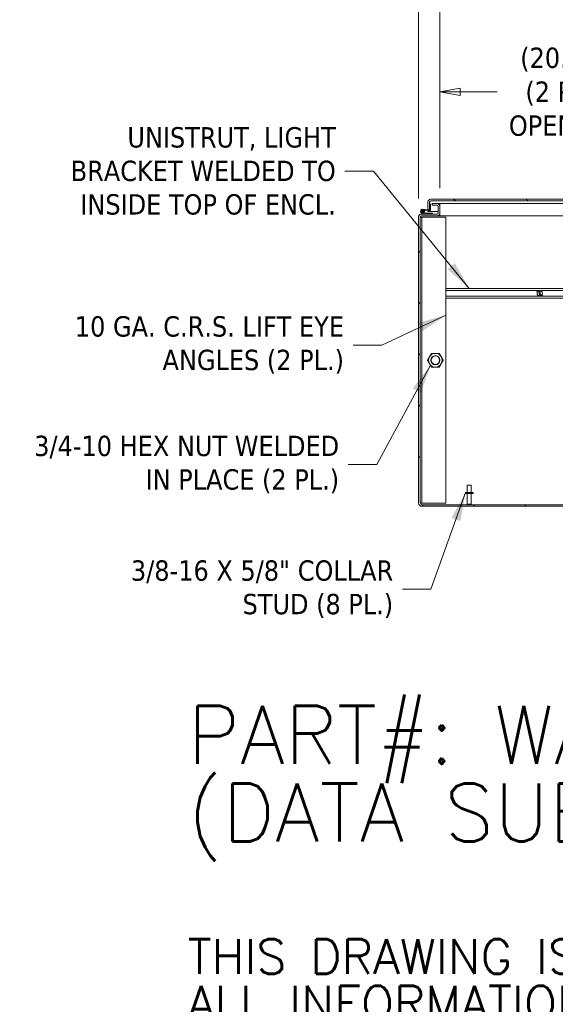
# Model space of a CAD drawing. Header units: inches. Extents: x 15 to 394, y 11 to 241.
# Tile 24 of 83: x 214 to 258, y 11 to 92. Entities that reach past the tile are written whole.
import ezdxf

# ---------------------------------------------------------------- set-up
doc = ezdxf.new("R2010")
doc.units = ezdxf.units.IN
doc.header["$LTSCALE"] = 24
doc.header["$MEASUREMENT"] = 0
doc.layers.get('0').update_dxf_attribs({"lineweight": 0})
for name, color, linetype, lineweight in [('Dimension (ANSI)', 7, 'Continuous', 5), ('Hatch (ANSI)', 7, 'Continuous', 5), ('Symbol (ANSI)', 7, 'Continuous', 5), ('Visible (ANSI)', 7, 'Continuous', 5)]:
    doc.layers.add(name, color=color, linetype=linetype, lineweight=lineweight)
doc.styles.add('Note Text (ANSI)', font='tahoma.ttf')
doc.styles.add('ROMANS', font='tahoma.ttf')
doc.dimstyles.new('Default (ANSI)', dxfattribs={"dimscale": 24, "dimtxt": 0.07, "dimasz": 0.07, "dimexe": 0.125, "dimexo": 0.0625, "dimgap": 0.031496, "dimtad": 0, "dimtih": 1, "dimtoh": 1, "dimrnd": 1e-08, "dimzin": 0, "dimdsep": 46, "dimtxsty": 'ROMANS', "dimblk": 'Filled-1', "dimcen": 0.09, "dimdle": 0.393701, "dimclrd": 256, "dimclre": 256, "dimclrt": 256, "dimadec": 0, "dimazin": 0, "dimtfac": 0.928571, "dimtofl": 0, "dimtmove": 0, "dimatfit": 3, "dimfxl": 0, "dimtolj": 1, "dimtzin": 0, "dimlwd": -1, "dimlwe": -1, "dimarcsym": 0})
doc.dimstyles.new('Default (ANSI)$7', dxfattribs={"dimscale": 24, "dimtxt": 0.07, "dimasz": 0.098425, "dimexe": 0.125, "dimexo": 0.0625, "dimgap": 0.031496, "dimtad": 0, "dimtih": 1, "dimtoh": 1, "dimrnd": 1e-08, "dimzin": 0, "dimdsep": 46, "dimtxsty": 'ROMANS', "dimblk": 'Filled-1', "dimcen": 0.09, "dimdle": 0.393701, "dimclrd": 256, "dimclre": 256, "dimclrt": 256, "dimadec": 0, "dimazin": 0, "dimtfac": 0.928571, "dimtofl": 0, "dimtmove": 0, "dimatfit": 3, "dimfxl": 0, "dimtolj": 1, "dimtzin": 0, "dimlwd": -1, "dimlwe": -1, "dimarcsym": 0})

# ---------------------------------------------------------------- blocks, each defined once
blk = doc.blocks.new('Filled-1')
at = {"color": 0}
for p, q in [((0, 0), (-1, 0.179)), ((-1, 0.179), (-1, -0.179)), ((-1, 0), (0, 0)), ((-1, -0.179), (0, 0))]:
    blk.add_line(p, q, dxfattribs=at)
at = {"color": 0, "flags": 128}
blk.add_lwpolyline([(-1, -0.179), (0, 0)], dxfattribs=at)
at = {"color": 0}
blk.add_solid([(-1, -0.179), (0, 0), (-1, 0.179), (-1, -0.179)], dxfattribs=at)
blk = doc.blocks.new('*D27')
at = {"layer": 'Defpoints', "color": 0}
for p in [(269.325, 86.315), (248.762, 76.866), (269.325, 76.897)]:
    blk.add_point(p, dxfattribs=at)
at = {"layer": 'Dimension (ANSI)'}
for p, q in [((248.762, 78.366), (248.762, 89.315)), ((269.325, 78.397), (269.325, 89.315)), ((250.442, 86.315), (253.502, 86.315)), ((267.645, 86.315), (264.523, 86.315))]:
    blk.add_line(p, q, dxfattribs=at)
at = {"layer": 'Dimension (ANSI)', "xscale": 1.680000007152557, "yscale": 1.680000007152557, "zscale": 1.680000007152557, "rotation": 180}
blk.add_blockref('Filled-1', (248.762, 86.315), dxfattribs=at)
at = {"layer": 'Dimension (ANSI)', "xscale": 1.680000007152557, "yscale": 1.680000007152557, "zscale": 1.680000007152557}
blk.add_blockref('Filled-1', (269.325, 86.315), dxfattribs=at)
at = {"layer": 'Dimension (ANSI)', "insert": (259.012, 86.315), "char_height": 1.68, "attachment_point": 5, "style": 'ROMANS'}
blk.add_mtext('\\A1;\\fTahoma|b0|i0;\\H1.6800;(20.56)\\P\\fTahoma|b0|i0;\\H1.6800;(2 PL.)\\P\\fTahoma|b0|i0;\\H1.6800;OPENING', dxfattribs=at)
blk = doc.blocks.new('*D28')
at = {"layer": 'Defpoints', "color": 0}
for p in [(248.762, 94.165), (248.762, 76.866), (247.012, 76)]:
    blk.add_point(p, dxfattribs=at)
at = {"layer": 'Dimension (ANSI)'}
for p, q in [((247.012, 77.5), (247.012, 97.165)), ((248.762, 78.366), (248.762, 97.165)), ((245.332, 94.165), (242.513, 94.165)), ((250.442, 94.165), (252.122, 94.165))]:
    blk.add_line(p, q, dxfattribs=at)
at = {"layer": 'Dimension (ANSI)', "xscale": 1.680000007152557, "yscale": 1.680000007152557, "zscale": 1.680000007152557}
blk.add_blockref('Filled-1', (247.012, 94.165), dxfattribs=at)
at = {"layer": 'Dimension (ANSI)', "xscale": 1.680000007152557, "yscale": 1.680000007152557, "zscale": 1.680000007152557, "rotation": 180}
blk.add_blockref('Filled-1', (248.762, 94.165), dxfattribs=at)
at = {"layer": 'Dimension (ANSI)', "insert": (239.703, 94.165), "char_height": 1.68, "attachment_point": 5, "style": 'ROMANS'}
blk.add_mtext('\\A1;1.75', dxfattribs=at)
blk = doc.blocks.new('*D30')
at = {"layer": 'Defpoints', "color": 0}
for p in [(293.762, 94.165), (248.762, 76.866), (293.762, 76.866)]:
    blk.add_point(p, dxfattribs=at)
at = {"layer": 'Dimension (ANSI)'}
for p, q in [((248.762, 78.366), (248.762, 97.165)), ((293.762, 78.366), (293.762, 97.165)), ((250.442, 94.165), (261.657, 94.165)), ((292.082, 94.165), (280.867, 94.165))]:
    blk.add_line(p, q, dxfattribs=at)
at = {"layer": 'Dimension (ANSI)', "xscale": 1.680000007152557, "yscale": 1.680000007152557, "zscale": 1.680000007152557, "rotation": 180}
blk.add_blockref('Filled-1', (248.762, 94.165), dxfattribs=at)
at = {"layer": 'Dimension (ANSI)', "xscale": 1.680000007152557, "yscale": 1.680000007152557, "zscale": 1.680000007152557}
blk.add_blockref('Filled-1', (293.762, 94.165), dxfattribs=at)
at = {"layer": 'Dimension (ANSI)', "insert": (271.262, 94.165), "char_height": 1.68, "attachment_point": 5, "style": 'ROMANS'}
blk.add_mtext('\\A1;\\fTahoma|b0|i0;\\H1.6800;(45.00) OPENING', dxfattribs=at)

msp = doc.modelspace()

# ---------------------------------------------------------------- hatches: boundary and pattern name
at = {"layer": 'Hatch (ANSI)'}
h = msp.add_hatch(dxfattribs=at)
h.set_pattern_fill('ANSI31', color=256, scale=24, angle=105, style=0)
edge = h.paths.add_edge_path()
edge.add_line((270.1491, 77.2256), (270.1491, 76.4533))
edge.add_line((270.1491, 76.4533), (270.2831, 76.4533))
edge.add_line((270.2831, 76.4533), (270.2831, 77.2256))
edge.add_ellipse((270.0554, 77.2256), major_axis=(0.2278, 0), ratio=1, start_angle=0, end_angle=90)
edge.add_line((270.0554, 77.4533), (248.0109, 77.4533))
edge.add_ellipse((248.0109, 77.2256), major_axis=(0, 0.2277), ratio=1, start_angle=0, end_angle=90)
edge.add_line((247.7831, 77.2256), (247.7831, 76.5833))
edge.add_line((247.7831, 76.5833), (247.884, 76.5833))
edge.add_line((247.884, 76.5833), (247.9171, 76.5833))
edge.add_line((247.9171, 76.5833), (247.9171, 76.637))
edge.add_line((247.9171, 76.637), (247.9171, 77.0817))
edge.add_line((247.9171, 77.0817), (247.9171, 77.2256))
edge.add_ellipse((248.0109, 77.2256), major_axis=(-0.0937, 0), ratio=1, start_angle=270, end_angle=360, ccw=False)
edge.add_line((248.0109, 77.3193), (270.0554, 77.3193))
edge.add_ellipse((270.0554, 77.2256), major_axis=(0, 0.0937), ratio=1, start_angle=270, end_angle=360, ccw=False)
h = msp.add_hatch(dxfattribs=at)
h.set_pattern_fill('ANSI31', color=256, scale=24, style=0)
edge = h.paths.add_edge_path()
edge.add_ellipse((247.2402, 76.0002), major_axis=(0, 0.2278), ratio=1, start_angle=0, end_angle=90)
edge.add_line((247.0125, 76.0002), (247.0125, 52.3932))
edge.add_ellipse((247.3027, 52.3932), major_axis=(-0.2903, 0), ratio=1, start_angle=0, end_angle=90)
edge.add_line((247.3027, 52.1029), (296.4722, 52.1029))
edge.add_ellipse((296.4722, 52.3932), major_axis=(0, -0.2903), ratio=1, start_angle=0, end_angle=90)
edge.add_line((296.7625, 52.3932), (296.7625, 76.0002))
edge.add_ellipse((296.5347, 76.0002), major_axis=(0.2278, 0), ratio=1, start_angle=0, end_angle=90)
edge.add_line((296.5347, 76.2279), (293.9902, 76.2279))
edge.add_ellipse((293.9902, 76.3217), major_axis=(0, -0.0938), ratio=1, start_angle=270, end_angle=360, ccw=False)
edge.add_line((293.8965, 76.3217), (293.8965, 76.8662))
edge.add_ellipse((293.9902, 76.8662), major_axis=(-0.0938, 0), ratio=1, start_angle=270, end_angle=360, ccw=False)
edge.add_line((293.9902, 76.9599), (294.3875, 76.9599))
edge.add_line((294.3875, 76.9599), (294.3875, 77.0939))
edge.add_line((294.3875, 77.0939), (293.9902, 77.0939))
edge.add_ellipse((293.9902, 76.8662), major_axis=(0, 0.2278), ratio=1, start_angle=0, end_angle=90)
edge.add_line((293.7625, 76.8662), (293.7625, 76.3217))
edge.add_ellipse((293.9902, 76.3217), major_axis=(-0.2278, 0), ratio=1, start_angle=0, end_angle=90)
edge.add_line((293.9902, 76.0939), (296.5347, 76.0939))
edge.add_ellipse((296.5347, 76.0002), major_axis=(0, 0.0938), ratio=1, start_angle=270, end_angle=360, ccw=False)
edge.add_line((296.6285, 76.0002), (296.6285, 52.3932))
edge.add_ellipse((296.4722, 52.3932), major_axis=(0.1562, 0), ratio=1, start_angle=270, end_angle=360, ccw=False)
edge.add_line((296.4722, 52.2369), (247.3027, 52.2369))
edge.add_ellipse((247.3027, 52.3932), major_axis=(0, -0.1562), ratio=1, start_angle=270, end_angle=360, ccw=False)
edge.add_line((247.1465, 52.3932), (247.1465, 76.0002))
edge.add_ellipse((247.2402, 76.0002), major_axis=(-0.0938, 0), ratio=1, start_angle=270, end_angle=360, ccw=False)
edge.add_line((247.2402, 76.0939), (248.5347, 76.0939))
edge.add_ellipse((248.5347, 76.3217), major_axis=(0, -0.2278), ratio=1, start_angle=0, end_angle=90)
edge.add_line((248.7625, 76.3217), (248.7625, 76.8662))
edge.add_ellipse((248.5347, 76.8662), major_axis=(0.2278, 0), ratio=1, start_angle=0, end_angle=90)
edge.add_line((248.5347, 77.0939), (248.1375, 77.0939))
edge.add_line((248.1375, 77.0939), (248.1375, 76.9599))
edge.add_line((248.1375, 76.9599), (248.5347, 76.9599))
edge.add_ellipse((248.5347, 76.8662), major_axis=(0, 0.0938), ratio=1, start_angle=270, end_angle=360, ccw=False)
edge.add_line((248.6285, 76.8662), (248.6285, 76.3217))
edge.add_ellipse((248.5347, 76.3217), major_axis=(0.0938, 0), ratio=1, start_angle=270, end_angle=360, ccw=False)
edge.add_line((248.5347, 76.2279), (248.1597, 76.2279))
edge.add_line((248.1597, 76.2279), (247.8472, 76.2279))
edge.add_line((247.8472, 76.2279), (247.5347, 76.2279))
edge.add_line((247.5347, 76.2279), (247.2402, 76.2279))
h = msp.add_hatch(dxfattribs=at)
h.set_pattern_fill('ANSI31', color=256, scale=24, angle=-15, style=0)
edge = h.paths.add_edge_path()
edge.add_ellipse((247.3297, 76.458), major_axis=(0, 0.06), ratio=1, start_angle=0, end_angle=360)
h = msp.add_hatch(dxfattribs=at)
h.set_pattern_fill('ANSI31', color=256, scale=24, angle=75, style=0)
edge = h.paths.add_edge_path()
edge.add_line((247.5236, 76.6064), (247.517, 76.5317))
edge.add_line((247.517, 76.5317), (247.8571, 76.5014))
edge.add_ellipse((247.8681, 76.6249), major_axis=(-0.011, -0.1235), ratio=1, start_angle=0, end_angle=95)
edge.add_line((247.9921, 76.6247), (247.9921, 77.0816))
edge.add_line((247.9921, 77.0816), (247.9171, 77.0817))
edge.add_line((247.9171, 77.0817), (247.9171, 76.637))
edge.add_ellipse((247.8571, 76.637), major_axis=(0.06, 0), ratio=1, start_angle=296.604101, end_angle=360, ccw=False)
edge.add_ellipse((247.8571, 76.637), major_axis=(0.0269, -0.0536), ratio=1, start_angle=328.306805, end_angle=360, ccw=False)
edge.add_line((247.8518, 76.5772), (247.5236, 76.6064))
h = msp.add_hatch(dxfattribs=at)
h.set_pattern_fill('ANSI31', color=256, scale=24, angle=90, style=0)
h.paths.add_polyline_path([(247.8472, 76.3029), (247.8472, 76.2279), (248.1597, 76.2279), (248.1597, 76.3029)])

# ---------------------------------------------------------------- linework, layer by layer
at = {"layer": 'Visible (ANSI)'}
for p, q in [((247.7831, 77.2256), (247.7831, 76.5833)), ((247.9171, 76.5833), (247.9171, 77.2256)), ((247.9178, 77.2256), (247.9178, 77.0817)), ((270.0554, 77.4533), (248.0109, 77.4533)), ((248.0109, 77.3193), (270.0554, 77.3193)), ((247.3443, 76.6224), (247.5236, 76.6064)), ((247.517, 76.5317), (247.4754, 76.5354)), ((247.5236, 76.6064), (247.517, 76.5317)), ((247.517, 76.5317), (247.8571, 76.5014)), ((247.8518, 76.5772), (247.5236, 76.6064)), ((247.7831, 76.5833), (247.9171, 76.5833)), ((247.7831, 76.4533), (247.7831, 76.508)), ((247.9171, 76.4533), (247.7831, 76.4533)), ((247.9921, 77.0816), (247.9171, 77.0817)), ((247.9171, 77.0817), (247.9171, 76.637)), ((247.9171, 76.511), (247.9171, 76.4533)), ((247.9178, 76.5113), (247.9178, 76.4533)), ((247.9178, 76.4533), (248.6285, 76.4533)), ((247.9921, 76.6247), (247.9921, 77.0816)), ((248.5347, 77.0939), (248.1375, 77.0939)), ((248.1375, 77.0939), (248.1375, 76.9599)), ((248.1375, 76.9599), (248.5347, 76.9599)), ((248.5347, 77.0939), (248.7623, 77.0939)), ((248.6285, 76.8662), (248.6285, 76.3217)), ((248.7623, 76.9599), (248.7423, 76.9599)), ((248.7623, 77.0939), (248.7623, 76.9599)), ((248.7623, 77.0939), (248.7625, 77.0939)), ((248.7625, 76.9599), (248.7623, 76.9599)), ((266.0579, 77.0939), (248.7625, 77.0939)), ((248.7625, 77.0939), (248.7625, 76.8662)), ((248.7625, 76.3217), (248.7625, 76.8662)), ((247.0125, 76.0002), (247.0125, 76.0939)), ((247.0125, 76.0939), (247.0326, 76.0939)), ((247.0125, 76.0002), (247.0125, 52.3932)), ((247.1465, 76.2279), (247.2402, 76.2279)), ((247.1465, 76.2077), (247.1465, 76.2279)), ((247.1465, 52.3932), (247.1465, 76.0002)), ((247.2715, 75.9779), (247.1465, 75.9779)), ((248.5347, 76.2279), (247.2402, 76.2279)), ((247.2402, 76.0939), (248.5347, 76.0939)), ((247.2715, 75.9779), (247.2715, 52.3529)), ((247.3027, 75.9779), (247.2715, 75.9779)), ((247.2844, 76.2994), (247.5347, 76.2279)), ((247.3027, 75.9779), (249.2715, 75.9779)), ((247.4355, 76.3314), (247.3094, 76.3704)), ((247.3808, 76.384), (247.4355, 76.3314)), ((247.5279, 76.3029), (247.4355, 76.3314)), ((247.8472, 76.3029), (247.5279, 76.3029)), ((247.5347, 76.2279), (247.8472, 76.2279)), ((247.8472, 76.3029), (247.8472, 76.2279)), ((248.1597, 76.3029), (247.8472, 76.3029)), ((247.8472, 76.2279), (248.1597, 76.2279)), ((248.1597, 76.2279), (248.1597, 76.3029)), ((248.7468, 76.0939), (248.5347, 76.0939)), ((248.7423, 76.2279), (248.7468, 76.2279)), ((248.7468, 76.2279), (248.7468, 76.0939)), ((248.7468, 76.2279), (248.7625, 76.2279)), ((248.7625, 76.0939), (248.7468, 76.0939)), ((248.7625, 76.3217), (248.7625, 76.0939)), ((266.3891, 76.0939), (248.7625, 76.0939)), ((249.2715, 75.9779), (249.2715, 70.0939)), ((249.2625, 69.9141), (249.2625, 70.0939)), ((249.2625, 70.0939), (294.5125, 70.0939)), ((249.2625, 69.9141), (294.5125, 69.9141)), ((249.2715, 69.9141), (249.2715, 69.4613)), ((256.7739, 69.9064), (256.7727, 69.9141)), ((256.8624, 69.9064), (256.7739, 69.9064)), ((256.7995, 69.7404), (256.7739, 69.9064)), ((256.8613, 69.9141), (256.8624, 69.9064)), ((256.8941, 69.9064), (256.8929, 69.9141)), ((256.9636, 69.9064), (256.8941, 69.9064)), ((256.9624, 69.9141), (256.9636, 69.9064)), ((256.9948, 69.9095), (256.9941, 69.9141)), ((257.0648, 69.9064), (257.0527, 69.9064)), ((257.0636, 69.9141), (257.0648, 69.9064)), ((257.0964, 69.9064), (257.0952, 69.9141)), ((257.1849, 69.9064), (257.0964, 69.9064)), ((257.1838, 69.9141), (257.1849, 69.9064)), ((257.1849, 69.9064), (257.201, 69.8021)), ((249.2625, 69.2814), (249.2625, 69.4613)), ((249.2625, 69.4613), (294.5125, 69.4613)), ((249.2625, 69.2814), (294.5125, 69.2814)), ((249.2715, 69.2814), (249.2715, 52.3529)), ((256.84, 69.4769), (256.8239, 69.5812)), ((256.84, 69.4769), (256.9285, 69.4769)), ((256.8424, 69.4613), (256.84, 69.4769)), ((256.9285, 69.4769), (256.9309, 69.4613)), ((256.9463, 69.8748), (257.0044, 69.4972)), ((256.9601, 69.4769), (256.9722, 69.4769)), ((256.9625, 69.4613), (256.9601, 69.4769)), ((257.0786, 69.5086), (257.0205, 69.8862)), ((257.0302, 69.4739), (257.0321, 69.4613)), ((257.0613, 69.4769), (257.1309, 69.4769)), ((257.0637, 69.4613), (257.0613, 69.4769)), ((257.1309, 69.4769), (257.1333, 69.4613)), ((257.1625, 69.4769), (257.251, 69.4769)), ((257.1649, 69.4613), (257.1625, 69.4769)), ((257.2255, 69.643), (257.251, 69.4769)), ((257.251, 69.4769), (257.2534, 69.4613)), ((251.035, 53.8619), (251.365, 53.8619)), ((251.035, 53.2369), (251.035, 53.8619)), ((251.365, 53.2369), (251.365, 53.8619)), ((251.5125, 53.2369), (250.8875, 53.2369)), ((250.8875, 53.2369), (250.8875, 53.1519)), ((251.5125, 53.1519), (250.8875, 53.1519)), ((251.035, 53.1519), (251.035, 52.2719)), ((251.365, 53.1519), (251.365, 52.2719)), ((251.5125, 53.2369), (251.5125, 53.1519)), ((247.1517, 52.3529), (247.2715, 52.3529)), ((247.3027, 52.3529), (247.2715, 52.3529)), ((249.2715, 52.3529), (247.3027, 52.3529)), ((296.4722, 52.2369), (247.3027, 52.2369)), ((247.3027, 52.1029), (296.4722, 52.1029)), ((251.035, 52.2719), (251.365, 52.2719)), ((251.07, 52.2369), (251.035, 52.2719)), ((251.33, 52.2369), (251.365, 52.2719))]:
    msp.add_line(p, q, dxfattribs=at)
for centre, radius in [((247.3297, 76.458), 0.06), ((257.0125, 69.6917), 0.2185), ((248.3965, 64.1654), 0.3751), ((248.3965, 64.1654), 0.3486)]:
    msp.add_circle(centre, radius, dxfattribs=at)
for centre, radius, start, end in [((248.0109, 77.2256), 0.2277, 90, 180), ((248.0109, 77.2256), 0.0937, 90, 180), ((247.3297, 76.458), 0.165, 309.888298, 254.068109), ((247.3297, 76.458), 0.09, 304.625609, 256.966369), ((247.8571, 76.637), 0.06, 264.910906, 0), ((247.8681, 76.6249), 0.124, 264.910906, 359.910906), ((248.5347, 76.8662), 0.2278, 0, 90), ((248.5347, 76.8662), 0.0938, 0, 90), ((247.2402, 76.0002), 0.2278, 90, 180), ((247.2402, 76.0002), 0.0938, 90, 180), ((247.3297, 76.458), 0.09, 256.966369, 304.625609), ((248.5347, 76.3217), 0.2278, 270, 0), ((248.5347, 76.3217), 0.0938, 270, 0), ((257.0125, 69.6917), 0.1947, 87.640654, 109.85167), ((257.0125, 69.6917), 0.1947, 267.640654, 289.85167), ((248.3965, 64.1654), 0.5625, 150, 210), ((248.3965, 64.1654), 0.5625, 90, 150), ((248.3965, 64.1654), 0.5625, 30, 90), ((248.3965, 64.1654), 0.5625, 330, 30), ((248.3965, 64.1654), 0.5625, 210, 270), ((248.3965, 64.1654), 0.5625, 270, 330), ((247.3027, 52.3932), 0.2903, 180, 270), ((247.3027, 52.3932), 0.1562, 180, 270)]:
    msp.add_arc(centre, radius, start, end, dxfattribs=at)
msp.add_open_spline([(248.0109, 77.3193), (247.9886, 77.3193), (247.9663, 77.2976), (247.9441, 77.2658), (247.9353, 77.2533), (247.9266, 77.2394), (247.9178, 77.2256)], degree=3, knots=[0, 0, 0, 0, 1.1271971, 1.1271971, 1.1271971, 1.5707963, 1.5707963, 1.5707963, 1.5707963], dxfattribs=at)
msp.add_open_spline([(247.9304, 77.2737), (247.9262, 77.2579), (247.922, 77.2417), (247.9178, 77.2256)], degree=3, dxfattribs=at)
for points in [[(247.7469, 64.1654), (247.834, 64.3161), (247.9093, 64.4467)], [(247.9093, 64.4467), (247.9847, 64.5772), (248.0717, 64.7279)], [(248.0717, 64.7279), (248.2457, 64.7279), (248.3965, 64.7279)], [(248.3965, 64.7279), (248.5472, 64.7279), (248.7212, 64.7279)], [(248.7212, 64.7279), (248.8082, 64.5772), (248.8836, 64.4467)], [(248.8836, 64.4467), (248.959, 64.3161), (249.046, 64.1654)], [(247.9093, 63.8842), (247.834, 64.0147), (247.7469, 64.1654)], [(248.0717, 63.6029), (247.9847, 63.7536), (247.9093, 63.8842)], [(248.3965, 63.6029), (248.2457, 63.6029), (248.0717, 63.6029)], [(248.7212, 63.6029), (248.5472, 63.6029), (248.3965, 63.6029)], [(248.8836, 63.8842), (248.8082, 63.7536), (248.7212, 63.6029)], [(249.046, 64.1654), (248.959, 64.0147), (248.8836, 63.8842)]]:
    msp.add_rational_spline(points, [1, 1.0379548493, 1], degree=2, dxfattribs=at)

# ---------------------------------------------------------------- texts
at = {"layer": 'Symbol (ANSI)'}
for s, insert, char_height, width, attachment_point, line_spacing_factor, style in [('{\\fTahoma|b0|i0;UNISTRUT, LIGHT\\P\\fTahoma|b0|i0;BRACKET WELDED TO \\P\\fTahoma|b0|i0;INSIDE TOP OF ENCL.}', (240.1709, 79.7794), 1.68, 23.679286, 6, 0.987884, 'ROMANS'), ('{\\fTahoma|b0|i0;10 GA. C.R.S. LIFT EYE\\P\\fTahoma|b0|i0;ANGLES (2 PL.)}', (240.8484, 65.4199), 1.68, 23.731021, 6, 0.987884, 'ROMANS'), ('{\\fTahoma|b0|i0;3/4-10 HEX NUT WELDED\\P\\fTahoma|b0|i0;IN PLACE (2 PL.)}', (240.4475, 55.5556), 1.68, 26.491993, 6, 0.987884, 'ROMANS'), ('{\\fTahoma|b0|i0;3/8-16 X 5/8" COLLAR\\P\\fTahoma|b0|i0;STUD (8 PL.)}', (244.9142, 45.2668), 1.68, 22.742625, 6, 0.987884, 'ROMANS'), ('{\\fRomanS|b0|i0|c0|p2;\\H2x;PART#: WA60X4924U\\P(DATA SUBJECT TO CHANGE WITHOUT NOTICE)\\H1.3627x; \\H0.73384x;\\P \\H1.3372x; \\H0.74781x;\\P\\H0.6x;THIS DRAWING IS PROPERTY OF HUBBELL INC. WIEGMANN\\H1.565x; \\H0.63896x;\\PALL INFORMATION IS PROPRIETARY AND NOT TO BE DUPLICATED\\H1.2339x; \\H0.81047x;\\P\\H1.2571x; }', (227.9406, 20.3479), 2.4, 177.201291, 4, 0.802644, 'Note Text (ANSI)')]:
    msp.add_mtext(s, dxfattribs=dict(at, insert=insert, char_height=char_height, width=width, attachment_point=attachment_point, line_spacing_factor=line_spacing_factor, style=style))

# ---------------------------------------------------------------- dimensions: what is measured, and where the dimension line sits
at = {"layer": 'Dimension (ANSI)'}
dim = msp.add_linear_dim(base=(248.7625, 94.1654), p1=(247.0125, 76.0002), p2=(248.7625, 76.8662), angle=180, dimstyle='Default (ANSI)', override={"dimgap": 0.031496, "dimtih": 0, "dimtoh": 0, "dimdec": 2, "dimtol": 0, "dimlim": 0, "dimtp": 0, "dimtm": 0, "dimtdec": 2, "dimatfit": 1}, dxfattribs=at)
dim.commit()
dim.dimension.update_dxf_attribs({"geometry": '*D28', "text_midpoint": (239.7034, 94.1654), "dimtype": 160})
for base, p2, text, picture, middle in [((293.7625, 94.1654), (293.7625, 76.8662), '\\fTahoma|b0|i0;\\H1.6800;(<>) OPENING', '*D30', (271.2625, 94.1654)), ((269.325, 86.315), (269.325, 76.8974), '\\fTahoma|b0|i0;\\H1.6800;(<>)\\P\\fTahoma|b0|i0;\\H1.6800;(2 PL.)\\P\\fTahoma|b0|i0;\\H1.6800;OPENING', '*D27', (259.0125, 86.315))]:
    dim = msp.add_linear_dim(base=base, p1=(248.7625, 76.8662), p2=p2, text=text, dimstyle='Default (ANSI)', override={"dimgap": 0.031496, "dimtih": 0, "dimtoh": 0, "dimdec": 2, "dimtol": 0, "dimlim": 0, "dimtp": 0, "dimtm": 0, "dimtdec": 2, "dimatfit": 1}, dxfattribs=at)
    dim.commit()
    dim.dimension.update_dxf_attribs({"geometry": picture, "text_midpoint": middle, "dimtype": 160})

# ---------------------------------------------------------------- leaders
at = {"layer": 'Symbol (ANSI)'}
for points in [[(251.193, 70.0939), (243.289, 79.7794), (240.9268, 79.7794)], [(249.2715, 67.887), (243.9665, 65.4199), (241.6043, 65.4199)], [(247.9905, 63.7436), (243.5656, 55.5556), (241.2034, 55.5556)], [(250.8875, 53.2369), (248.0324, 45.2668), (245.6702, 45.2668)]]:
    msp.add_leader(points, dimstyle='Default (ANSI)$7', override={"dimtad": 0}, dxfattribs=at)

doc.saveas('drawing.dxf')
